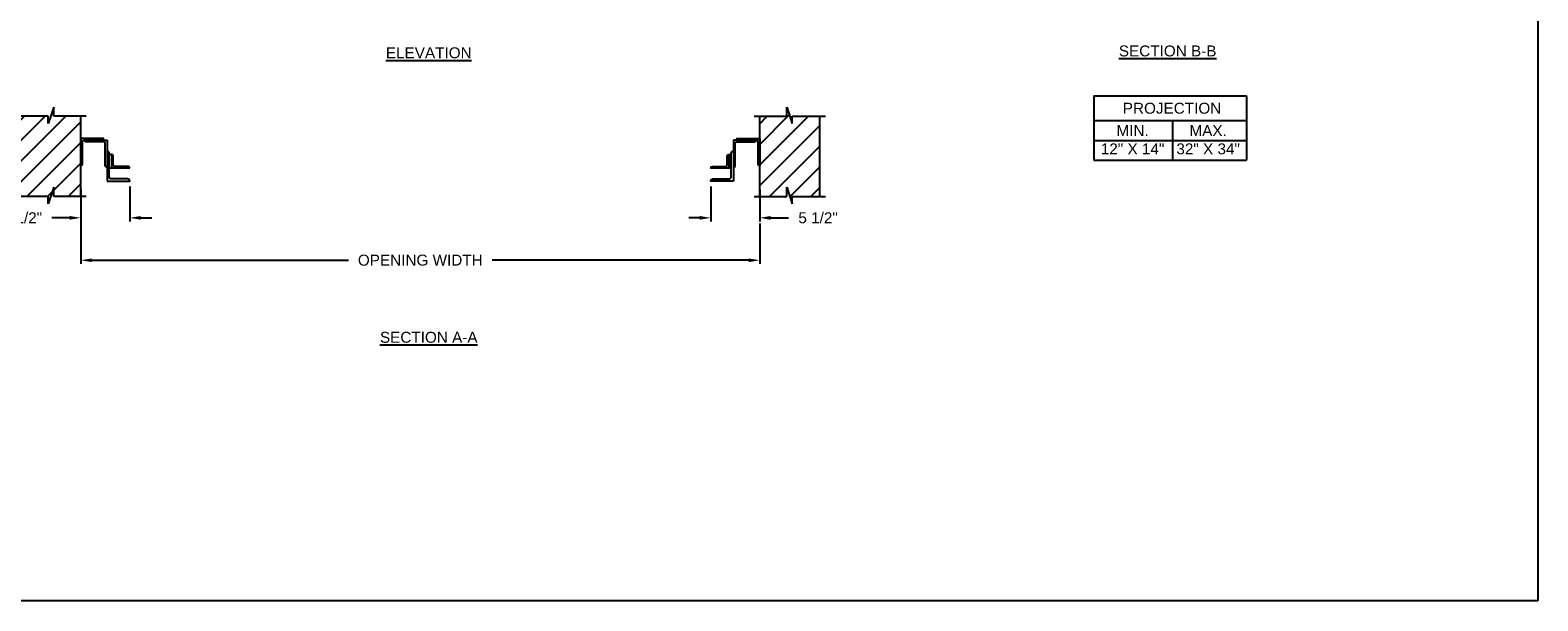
# Model space of a CAD drawing. Header units: inches. Extents: x 169.6 to 213.8, y 195 to 266.5.
# Tile 21 of 58: x 200.8 to 213.8, y 195 to 199.9. Entities that reach past the tile are written whole.
import ezdxf

# ---------------------------------------------------------------- set-up
doc = ezdxf.new("R2010")
doc.units = ezdxf.units.IN
doc.header["$LTSCALE"] = 0.25
doc.header["$MEASUREMENT"] = 0
doc.layers.add('ANNOTATIONS', color=1, linetype='Continuous')
doc.layers.add('RHX RH F.O.H.', color=7, linetype='Continuous')
doc.styles.add('ARIAL', font='arial.ttf', dxfattribs={"height": 0.09375})
doc.dimstyles.new('STANDARD$0', dxfattribs={"dimtxt": 0.09375, "dimasz": 0.09375, "dimexe": 0.03125, "dimexo": 0.046875, "dimgap": 0.09, "dimtad": 0, "dimtih": 1, "dimtoh": 1, "dimdec": 4, "dimzin": 0, "dimdsep": 46, "dimtxsty": 'ARIAL', "dimcen": 0.09, "dimadec": 0, "dimazin": 0, "dimtfac": 1, "dimtdec": 4, "dimtofl": 0, "dimtmove": 0, "dimatfit": 1, "dimfxl": 1, "dimtolj": 1, "dimtzin": 0, "dimarcsym": 0})
pattern_1 = [(45, (7.58987, -56.04494), (-0.08838835, 0.08838835), [])]

# ---------------------------------------------------------------- blocks, each defined once
blk = doc.blocks.new('*D25')
at = {"layer": 'ANNOTATIONS', "color": 0, "lineweight": -2, "transparency": 16777216}
for p, q in [((201.268, 198.571), (201.268, 198.298)), ((201.688, 198.597), (201.688, 198.298)), ((201.174, 198.329), (201.021, 198.329)), ((201.782, 198.329), (201.876, 198.329))]:
    blk.add_line(p, q, dxfattribs=at)
at = {"layer": 'ANNOTATIONS', "color": 0, "transparency": 16777216}
for points in [[(201.174, 198.345), (201.174, 198.313), (201.268, 198.329)], [(201.782, 198.345), (201.782, 198.313), (201.688, 198.329)]]:
    blk.add_solid(points, dxfattribs=at)
at = {"layer": 'defpoints', "color": 0, "transparency": 16777216}
for p in [(201.268, 198.618), (201.688, 198.643), (201.268, 198.329)]:
    blk.add_point(p, dxfattribs=at)
at = {"layer": 'ANNOTATIONS', "color": 0, "transparency": 16777216, "insert": (200.768, 198.329), "char_height": 0.0938, "attachment_point": 5, "style": 'ARIAL'}
blk.add_mtext('\\A1;5 1/2"', dxfattribs=at)
blk = doc.blocks.new('*D9')
at = {"layer": 'ANNOTATIONS', "color": 0, "lineweight": -2, "transparency": 16777216}
for p, q in [((206.666, 198.597), (206.666, 198.298)), ((207.086, 198.571), (207.086, 198.298)), ((206.572, 198.329), (206.478, 198.329)), ((207.179, 198.329), (207.333, 198.329))]:
    blk.add_line(p, q, dxfattribs=at)
at = {"layer": 'ANNOTATIONS', "color": 0, "transparency": 16777216}
for points in [[(206.572, 198.345), (206.572, 198.313), (206.666, 198.329)], [(207.179, 198.345), (207.179, 198.313), (207.086, 198.329)]]:
    blk.add_solid(points, dxfattribs=at)
at = {"layer": 'defpoints', "color": 0, "transparency": 16777216}
for p in [(206.666, 198.643), (207.086, 198.618), (207.086, 198.329)]:
    blk.add_point(p, dxfattribs=at)
at = {"layer": 'ANNOTATIONS', "color": 0, "transparency": 16777216, "insert": (207.586, 198.329), "char_height": 0.0938, "attachment_point": 5, "style": 'ARIAL'}
blk.add_mtext('\\A1;5 1/2"', dxfattribs=at)
blk = doc.blocks.new('*D12')
at = {"layer": 'ANNOTATIONS', "color": 0, "lineweight": -2, "transparency": 16777216}
for p, q in [((201.268, 198.427), (201.268, 197.934)), ((207.086, 198.282), (207.086, 197.934)), ((201.362, 197.966), (203.561, 197.966)), ((206.992, 197.966), (204.793, 197.966))]:
    blk.add_line(p, q, dxfattribs=at)
at = {"layer": 'ANNOTATIONS', "color": 0, "transparency": 16777216}
for points in [[(201.362, 197.981), (201.362, 197.95), (201.268, 197.966)], [(206.992, 197.981), (206.992, 197.95), (207.086, 197.966)]]:
    blk.add_solid(points, dxfattribs=at)
at = {"layer": 'defpoints', "color": 0, "transparency": 16777216}
for p in [(201.268, 198.474), (207.086, 198.329), (207.086, 197.966)]:
    blk.add_point(p, dxfattribs=at)
at = {"layer": 'ANNOTATIONS', "color": 0, "transparency": 16777216, "insert": (204.177, 197.966), "char_height": 0.09375, "attachment_point": 5, "style": 'ARIAL'}
blk.add_mtext('\\A1;OPENING WIDTH', dxfattribs=at)

msp = doc.modelspace()

# ---------------------------------------------------------------- hatches: boundary and pattern name
at = {"layer": 'RHX RH F.O.H.'}
h = msp.add_hatch(dxfattribs=at)
h.set_pattern_fill('ANSI31', color=256, style=0)
h.set_pattern_definition(pattern_1)
h.paths.add_polyline_path([(200.98964, 199.13614), (200.98964, 199.20025), (200.75243, 199.20025), (200.75243, 198.51275), (200.98964, 198.51275), (200.98964, 198.44864), (201.03654, 198.59071), (201.03654, 198.51275), (201.26806, 198.51275), (201.26806, 199.20025), (201.03654, 199.20025), (201.03654, 199.27821)])
h = msp.add_hatch(dxfattribs=at)
h.set_pattern_fill('ANSI31', color=256, style=0)
h.set_pattern_definition(pattern_1)
h.paths.add_polyline_path([(207.36412, 199.13614), (207.36412, 199.20025), (207.60132, 199.20025), (207.60132, 198.51275), (207.36412, 198.51275), (207.36412, 198.44864), (207.31722, 198.59071), (207.31722, 198.51275), (207.0857, 198.51275), (207.0857, 199.20025), (207.31722, 199.20025), (207.31722, 199.27821)])

# ---------------------------------------------------------------- linework, layer by layer
at = {"layer": 'ANNOTATIONS'}
for p, q in [((209.94992, 199.37468), (209.94992, 198.82331)), ((209.94992, 199.37468), (211.25769, 199.37468)), ((211.25769, 199.37468), (211.25769, 198.82331)), ((209.94992, 199.16321), (211.25769, 199.16321)), ((210.62277, 199.16321), (210.62277, 198.82331)), ((209.94992, 198.99326), (211.25769, 198.99326)), ((209.94992, 198.82331), (211.25769, 198.82331))]:
    msp.add_line(p, q, dxfattribs=at)
at = {"layer": 'defpoints'}
msp.add_lwpolyline([(213.75315, 195.04721), (194.28327, 195.04721), (194.28327, 207.78232), (213.75315, 207.78232)], close=True, dxfattribs=at)
at = {"layer": 'RHX RH F.O.H.', "linetype": 'Continuous'}
for p, q in [((201.03654, 199.27821), (200.98964, 199.13614)), ((201.03654, 199.20025), (201.03654, 199.27821)), ((207.31722, 199.20025), (207.31722, 199.27821)), ((207.31722, 199.27821), (207.36412, 199.13614)), ((200.98964, 199.20025), (200.70556, 199.20025)), ((200.98964, 199.13614), (200.98964, 199.20025)), ((201.31493, 199.20025), (201.03654, 199.20025)), ((207.03882, 199.20025), (207.31722, 199.20025)), ((207.36412, 199.13614), (207.36412, 199.20025)), ((207.36412, 199.20025), (207.6482, 199.20025)), ((201.49275, 198.99514), (201.49275, 198.64345)), ((206.86101, 198.99514), (206.86101, 198.64345)), ((201.53182, 198.87301), (201.51229, 198.87301)), ((206.82193, 198.87301), (206.84147, 198.87301)), ((201.49275, 198.76068), (201.49275, 198.76068)), ((201.68813, 198.75578), (201.51229, 198.75578)), ((201.68813, 198.75578), (201.68813, 198.75578)), ((206.66563, 198.75578), (206.66563, 198.75578)), ((206.86101, 198.76068), (206.86101, 198.76068)), ((201.03654, 198.59071), (200.98964, 198.44864)), ((201.03654, 198.51275), (201.03654, 198.59071)), ((207.31722, 198.51275), (207.31722, 198.59071)), ((207.31722, 198.59071), (207.36412, 198.44864)), ((200.98964, 198.51275), (200.70556, 198.51275)), ((200.98964, 198.44864), (200.98964, 198.51275)), ((201.31493, 198.51275), (201.03654, 198.51275)), ((207.03882, 198.51275), (207.31722, 198.51275)), ((207.36412, 198.51275), (207.6482, 198.51275)), ((207.36412, 198.44864), (207.36412, 198.51275))]:
    msp.add_line(p, q, dxfattribs=at)
at = {"layer": 'RHX RH F.O.H.'}
for p, q in [((201.26806, 198.51275), (201.26806, 199.20025)), ((207.0857, 198.51275), (207.0857, 199.20025)), ((207.60132, 198.51275), (207.60132, 199.20025))]:
    msp.add_line(p, q, dxfattribs=at)
at = {"layer": 'RHX RH F.O.H.', "linetype": 'Continuous'}
for points in [[(201.44879, 198.99514, 0.41421356), (201.46344, 199.00979), (201.26806, 199.00979), (201.26806, 198.77533, 0.41421356), (201.28271, 198.78999), (201.28271, 198.98048, -0.41421356), (201.29737, 198.99514)], [(201.49275, 198.76068, -0.41421356), (201.47809, 198.77533), (201.47809, 198.96583, 0.41421356), (201.46344, 198.98048), (201.31202, 198.98048, -0.41421356), (201.29737, 198.99514), (201.49275, 198.99514)], [(206.86101, 198.76068, 0.41421356), (206.87566, 198.77533), (206.87566, 198.96583, -0.41421356), (206.89032, 198.98048), (207.04174, 198.98048, 0.41421356), (207.05639, 198.99514), (206.86101, 198.99514)], [(206.90497, 198.99514, -0.41421356), (206.89032, 199.00979), (207.0857, 199.00979), (207.0857, 198.77533, -0.41421356), (207.07105, 198.78999), (207.07105, 198.98048, 0.41421356), (207.05639, 198.99514)], [(201.49275, 198.64345), (201.68813, 198.64345, 0.41421356), (201.66859, 198.66299), (201.53182, 198.66299, -0.41421356), (201.51229, 198.68253), (201.51229, 198.88219, 0.41421356), (201.49275, 198.90173)], [(201.68813, 198.75578, 0.41421356), (201.67348, 198.77043), (201.56113, 198.77043, -0.41421356), (201.54648, 198.78508), (201.54648, 198.85835, 0.41421356), (201.53182, 198.87301), (201.53182, 198.75578)], [(206.86101, 198.64345), (206.66563, 198.64345, -0.41421356), (206.68517, 198.66299), (206.82193, 198.66299, 0.41421356), (206.84147, 198.68253), (206.84147, 198.88219, -0.41421356), (206.86101, 198.90173)], [(206.84147, 198.75578), (206.66563, 198.75578, -0.41421356), (206.68028, 198.77043), (206.79263, 198.77043, 0.41421356), (206.80728, 198.78508), (206.80728, 198.85835, -0.41421356), (206.82193, 198.87301), (206.82193, 198.75578)]]:
    msp.add_lwpolyline(points, format="xyb", dxfattribs=at)

# ---------------------------------------------------------------- texts
at = {"layer": 'ANNOTATIONS', "char_height": 0.09375, "attachment_point": 2, "style": 'ARIAL'}
for s, insert, width in [('{\\LELEVATION}', (204.24975, 199.79033), 3.0834986), ('{\\LSECTION B-B}', (210.58116, 199.80629), 1.3823677), ('{\\LSECTION A-A}', (204.24975, 197.3525), 1.3823677)]:
    msp.add_mtext(s, dxfattribs=dict(at, insert=insert, width=width))
for s, width, insert in [('PROJECTION ', 1.7594917, (210.61861, 199.31525)), ('MIN.\\P12" X 14" ', 0.6711642, (210.28049, 199.12326)), ('MAX.\\P32" X 34"', 0.6567117, (210.92792, 199.12326))]:
    msp.add_mtext_dynamic_manual_height_columns(s, width=width, gutter_width=1.36268, heights=[0], dxfattribs=dict(at, insert=insert))

# ---------------------------------------------------------------- dimensions: what is measured, and where the dimension line sits
at = {"layer": 'ANNOTATIONS'}
dim = msp.add_linear_dim(base=(201.26806, 198.32903), p1=(201.68813, 198.64345), p2=(201.26806, 198.61832), angle=180, text='5 1/2"', dimstyle='STANDARD$0', dxfattribs=at)
dim.commit()
dim.dimension.update_dxf_attribs({"geometry": '*D25', "text_midpoint": (200.76806, 198.32903), "dimtype": 160})
for base, p1, p2, text, picture, middle in [((207.0857, 198.32903), (206.66563, 198.64345), (207.0857, 198.61832), '5 1/2"', '*D9', (207.5857, 198.32903)), ((207.0857, 197.96557), (201.26806, 198.47368), (207.0857, 198.32903), 'OPENING WIDTH', '*D12', (204.17688, 197.96557))]:
    dim = msp.add_linear_dim(base=base, p1=p1, p2=p2, text=text, dimstyle='STANDARD$0', dxfattribs=at)
    dim.commit()
    dim.dimension.update_dxf_attribs({"geometry": picture, "text_midpoint": middle, "dimtype": 160})

doc.saveas('drawing.dxf')
